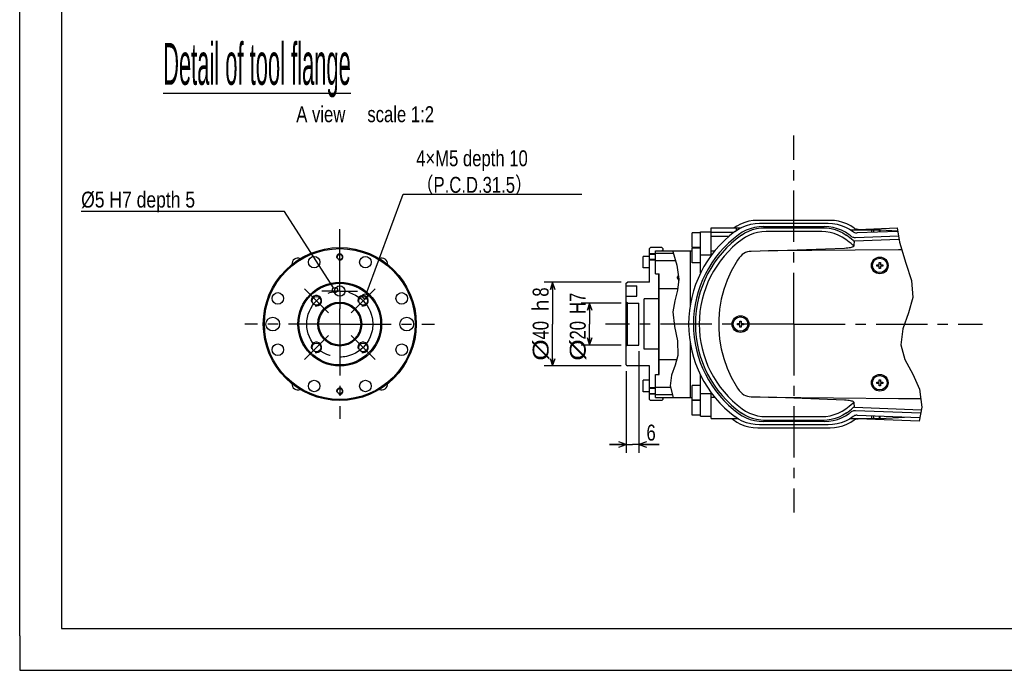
# Model space of a CAD drawing. Header units: millimetres. Extents: x 0 to 594, y 0 to 420.
# Tile 1 of 256: x 0 to 235, y 0 to 155. Entities that reach past the tile are written whole.
import ezdxf

# ---------------------------------------------------------------- set-up
doc = ezdxf.new("R2010")
doc.units = ezdxf.units.MM
doc.header["$LTSCALE"] = 32.67
doc.linetypes.add('CENTER', pattern=[0.6, 0.375, -0.075, 0.075, -0.075])
doc.layers.get('0').update_dxf_attribs({"linetype": 'CONTINUOUS'})
for name, color, linetype in [('DEFAULT_1', 7, 'CENTER'), ('DRA_ITEM', 7, 'CONTINUOUS'), ('DRIV_DIM', 7, 'CONTINUOUS')]:
    doc.layers.add(name, color=color, linetype=linetype)
doc.styles.get("Standard").update_dxf_attribs({"font": 'MS PGothic.ttf', "width": 0.8})
doc.dimstyles.new('DIMSTYLE_9', dxfattribs={"dimtxt": 3.8, "dimasz": 1.8, "dimexe": 0.18, "dimexo": 0.0625, "dimgap": 0.09, "dimtad": 1, "dimdec": 3, "dimlfac": 2, "dimdsep": 46, "dimtxsty": 'STANDARD', "dimblk": 'OPEN', "dimblk1": 'OPEN', "dimblk2": 'OPEN', "dimcen": 0.09, "dimadec": 0, "dimazin": 0, "dimtp": 0.001, "dimtm": 0.001, "dimtfac": 1, "dimtdec": 3, "dimtofl": 0, "dimtmove": 0, "dimatfit": 3, "dimldrblk": 'OPEN', "dimfxl": 1, "dimtolj": 1, "dimarcsym": 0})

# ---------------------------------------------------------------- blocks, each defined once
blk = doc.blocks.new('_OPEN')
at = {"color": 0, "linetype": 'ByBlock'}
for p, q in [((0, 0), (-1, 0.34)), ((-1, -0.34), (0, 0)), ((-1, 0), (0, 0))]:
    blk.add_line(p, q, dxfattribs=at)
blk = doc.blocks.new('*D22')
at = {"layer": 'DRIV_DIM', "color": 2, "linetype": 'Continuous'}
for p, q in [((147.78, 76.13), (147.78, 51.88)), ((144.78, 71.38), (144.78, 51.88)), ((144.78, 53.88), (140.78, 53.88)), ((140.78, 53.88), (146.28, 53.88)), ((152.64, 53.88), (146.28, 53.88)), ((147.78, 53.88), (152.64, 53.88))]:
    blk.add_line(p, q, dxfattribs=at)
at = {"layer": 'DRIV_DIM', "color": 2, "linetype": 'Continuous', "xscale": 1.8, "yscale": 1.8, "zscale": 1.8}
blk.add_blockref('_OPEN', (144.78, 53.88), dxfattribs=at)
at = {"layer": 'DRIV_DIM', "color": 2, "linetype": 'Continuous', "xscale": 1.8, "yscale": 1.8, "zscale": 1.8, "rotation": 180}
blk.add_blockref('_OPEN', (147.78, 53.88), dxfattribs=at)
at = {"layer": 'DRIV_DIM', "color": 2, "linetype": 'Continuous', "width": 0.8}
blk.add_text('6', height=3.8, dxfattribs=at).set_placement((149.6, 54.83))
blk = doc.blocks.new('*D23')
at = {"layer": 'DRIV_DIM', "color": 2, "linetype": 'Continuous'}
for p, q in [((143.53, 87.63), (134.04, 87.63)), ((136.04, 87.63), (136.04, 82.63)), ((136.04, 77.63), (136.04, 82.63)), ((143.53, 77.63), (134.04, 77.63))]:
    blk.add_line(p, q, dxfattribs=at)
at = {"layer": 'DRIV_DIM', "color": 2, "linetype": 'Continuous', "xscale": 1.8, "yscale": 1.8, "zscale": 1.8}
for p, rotation in [((136.04, 87.63), 90), ((136.04, 77.63), 270)]:
    blk.add_blockref('_OPEN', p, dxfattribs=dict(at, rotation=rotation))
at = {"layer": 'DRIV_DIM', "color": 2, "linetype": 'Continuous'}
for s, width, p in [('H7', 0.8, (135.09, 85.02)), ('20', 0.8, (135.09, 78.94)), ('%%c', 1.333333, (135.09, 73.87))]:
    blk.add_text(s, height=3.8, rotation=90, dxfattribs=dict(at, width=width)).set_placement(p)
blk = doc.blocks.new('*D24')
at = {"layer": 'DRIV_DIM', "color": 2, "linetype": 'Continuous'}
for p, q in [((143.53, 92.63), (125.19, 92.63)), ((127.19, 92.63), (127.19, 82.63)), ((127.19, 72.63), (127.19, 82.63)), ((143.53, 72.63), (125.19, 72.63))]:
    blk.add_line(p, q, dxfattribs=at)
at = {"layer": 'DRIV_DIM', "color": 2, "linetype": 'Continuous', "xscale": 1.8, "yscale": 1.8, "zscale": 1.8}
for p, rotation in [((127.19, 92.63), 90), ((127.19, 72.63), 270)]:
    blk.add_blockref('_OPEN', p, dxfattribs=dict(at, rotation=rotation))
at = {"layer": 'DRIV_DIM', "color": 2, "linetype": 'Continuous'}
for s, width, p in [('ｈ8', 0.8, (126.24, 85.02)), ('40', 0.8, (126.24, 78.94)), ('%%c', 1.333333, (126.24, 73.87))]:
    blk.add_text(s, height=3.8, rotation=90, dxfattribs=dict(at, width=width)).set_placement(p)

msp = doc.modelspace()

# ---------------------------------------------------------------- linework, layer by layer
at = {"color": 7, "linetype": 'Continuous'}
for p, q in [((0, 8.24228), (0, 409.35318)), ((10, 410), (10, 10)), ((193.41899, 107.37735), (176.14894, 107.37735)), ((176.60894, 106.67204), (192.95898, 106.67204)), ((177.54198, 105.87857), (192.02594, 105.87857)), ((160.53396, 100.87857), (160.53396, 104.37857)), ((162.53396, 104.37857), (160.53396, 104.37857)), ((162.53396, 94.84333), (162.53396, 104.62857)), ((162.53396, 104.62857), (165.03396, 104.62857)), ((165.03396, 98.95919), (165.03396, 105.62857)), ((165.03396, 105.62857), (172.16794, 105.62857)), ((172.03396, 105.62857), (172.03396, 105.5425)), ((177.84762, 105.62857), (191.7203, 105.62857)), ((198.25744, 105.12857), (205.2185, 105.12857)), ((209.74906, 103.61128), (199.487, 103.2181)), ((209.58574, 104.75496), (199.86369, 104.38247)), ((200.12753, 105.21894), (209.46837, 105.57683)), ((203.28396, 105.12857), (203.28396, 104.51351)), ((203.78396, 105.12857), (203.78396, 104.53267)), ((205.2185, 105.12857), (205.34934, 105.12515)), ((205.34934, 105.12515), (209.56442, 104.90424)), ((209.46837, 105.57683), (209.95638, 102.15949)), ((198.96325, 102.57353), (199.03668, 102.52273)), ((199.2028, 102.46585), (199.29076, 102.46115)), ((199.29076, 102.46115), (209.85504, 102.86912)), ((209.95638, 102.15949), (211.5032, 97.19729)), ((148.78396, 96.03565), (148.78396, 98.78565)), ((150.28396, 98.78565), (148.78396, 98.78565)), ((150.28396, 100.62856), (150.53397, 100.87857)), ((150.28396, 92.62857), (150.28396, 100.62856)), ((151.78396, 99.25357), (150.28396, 99.25357)), ((153.28395, 100.87857), (150.53397, 100.87857)), ((151.78396, 94.62857), (151.78396, 100.12857)), ((151.78396, 100.12857), (160.53396, 100.12857)), ((156.02549, 99.50357), (151.78396, 99.50357)), ((153.53396, 100.62856), (153.28395, 100.87857)), ((153.28397, 100.12857), (153.53396, 100.37857)), ((153.53396, 100.62856), (153.53396, 100.12857)), ((155.88993, 100.12857), (155.90595, 99.93356)), ((155.90595, 99.93356), (156.81809, 96.65262)), ((160.03396, 100.12857), (160.03396, 87.12922)), ((162.53396, 100.87857), (160.53396, 100.87857)), ((160.53396, 97.26161), (160.53396, 100.76161)), ((162.53396, 100.76161), (160.53396, 100.76161)), ((162.53396, 99.17397), (165.03396, 99.17397)), ((151.78396, 98.00357), (150.28396, 98.00357)), ((156.51201, 97.75357), (151.78396, 97.75357)), ((156.81809, 96.65262), (157.35871, 93.35628)), ((162.53396, 97.26161), (160.53396, 97.26161)), ((204.55896, 96.77357), (205.13896, 96.77357)), ((204.55896, 96.48357), (204.55896, 96.77357)), ((205.13896, 96.48357), (204.55896, 96.48357)), ((205.13896, 97.35357), (205.42896, 97.35357)), ((205.13896, 96.77357), (205.13896, 97.35357)), ((205.13896, 95.90357), (205.13896, 96.48357)), ((205.42896, 97.35357), (205.42896, 96.77357)), ((205.42896, 96.77357), (206.00896, 96.77357)), ((206.00896, 96.48357), (205.42896, 96.48357)), ((205.42896, 96.48357), (205.42896, 95.90357)), ((206.00896, 96.77357), (206.00896, 96.48357)), ((211.5032, 97.19729), (212.88041, 93.00074)), ((150.28396, 96.03565), (148.78396, 96.03565)), ((151.78396, 94.62857), (152.63396, 94.62857)), ((152.53396, 70.62857), (152.53396, 94.62857)), ((152.63396, 70.62857), (152.63396, 94.62857)), ((156.90842, 93.62857), (157.22707, 94.1589)), ((205.42896, 95.90357), (205.13896, 95.90357)), ((144.78396, 92.37858), (145.03396, 92.62857)), ((144.78396, 72.87857), (144.78396, 92.37858)), ((144.78396, 91.75357), (147.28396, 91.75357)), ((150.28396, 92.62857), (145.03396, 92.62857)), ((147.28396, 89.25357), (147.28396, 91.75357)), ((156.90842, 93.62857), (157.28396, 93.00357)), ((157.35871, 93.35628), (157.01835, 90.75848)), ((157.28396, 93.00357), (157.28396, 93.81205)), ((157.28396, 93.00357), (157.3125, 93.00357)), ((212.88041, 93.00074), (213.17467, 88.96452)), ((152.63396, 91.10357), (157.06356, 91.10357)), ((157.01835, 90.75848), (156.34833, 88.17625)), ((144.78396, 89.25357), (147.28396, 89.25357)), ((145.03394, 87.62857), (144.78396, 87.87855)), ((145.03394, 77.62857), (145.03394, 87.62857)), ((145.03394, 87.62857), (147.78396, 87.62857)), ((147.78396, 77.62857), (147.78396, 87.62857)), ((149.03396, 76.62857), (149.03396, 88.62857)), ((152.53396, 88.62857), (149.03396, 88.62857)), ((156.34833, 88.17625), (155.90868, 85.57884)), ((213.17467, 88.96452), (212.15951, 85.27368)), ((155.90868, 85.57884), (156.25275, 82.08648)), ((212.15951, 85.27368), (210.81564, 81.45338)), ((171.30896, 82.77357), (171.88896, 82.77357)), ((171.30896, 82.48357), (171.30896, 82.77357)), ((171.88896, 82.48357), (171.30896, 82.48357)), ((171.88896, 83.35357), (172.17896, 83.35357)), ((171.88896, 82.77357), (171.88896, 83.35357)), ((171.88896, 81.90357), (171.88896, 82.48357)), ((172.17896, 83.35357), (172.17896, 82.77357)), ((172.17896, 82.77357), (172.75896, 82.77357)), ((172.75896, 82.48357), (172.17896, 82.48357)), ((172.17896, 82.48357), (172.17896, 81.90357)), ((172.75896, 82.77357), (172.75896, 82.48357)), ((156.25275, 82.08648), (156.98217, 78.58976)), ((172.17896, 81.90357), (171.88896, 81.90357)), ((210.81564, 81.45338), (210.27821, 77.70052)), ((145.03394, 77.62857), (144.78396, 77.37859)), ((145.03394, 77.62857), (147.78396, 77.62857)), ((156.98217, 78.58976), (157.09507, 75.16498)), ((160.03396, 78.12792), (160.03396, 65.12857)), ((210.27821, 77.70052), (211.29716, 74.1725)), ((152.53396, 76.62857), (149.03396, 76.62857)), ((144.78396, 72.87857), (145.03396, 72.62857)), ((152.63396, 74.15357), (156.80618, 74.15357)), ((157.09507, 75.16498), (156.41602, 72.78765)), ((211.29716, 74.1725), (213.15589, 70.70043)), ((150.28396, 72.62857), (145.03396, 72.62857)), ((150.28396, 64.62858), (150.28396, 72.62857)), ((151.78396, 65.12857), (151.78396, 70.62857)), ((151.78396, 70.62857), (152.63396, 70.62857)), ((156.41602, 72.78765), (155.57875, 70.39966)), ((213.15589, 70.70043), (214.78381, 67.08018)), ((148.78396, 66.4715), (148.78396, 69.2215)), ((150.28396, 69.2215), (148.78396, 69.2215)), ((155.57875, 70.39966), (155.24957, 67.91483)), ((162.53396, 60.62857), (162.53396, 70.41382)), ((204.55896, 68.77357), (205.13896, 68.77357)), ((204.55896, 68.48357), (204.55896, 68.77357)), ((205.13896, 68.48357), (204.55896, 68.48357)), ((205.13896, 69.35357), (205.42896, 69.35357)), ((205.13896, 68.77357), (205.13896, 69.35357)), ((205.13896, 67.90357), (205.13896, 68.48357)), ((205.42896, 69.35357), (205.42896, 68.77357)), ((205.42896, 68.77357), (206.00896, 68.77357)), ((206.00896, 68.48357), (205.42896, 68.48357)), ((205.42896, 68.48357), (205.42896, 67.90357)), ((206.00896, 68.77357), (206.00896, 68.48357)), ((150.28396, 66.4715), (148.78396, 66.4715)), ((151.78396, 67.25357), (150.28396, 67.25357)), ((151.78396, 66.00357), (150.28396, 66.00357)), ((155.35649, 67.50357), (151.78396, 67.50357)), ((155.24957, 67.91483), (155.97396, 65.12857)), ((162.53396, 67.99553), (160.53396, 67.99553)), ((160.53396, 64.49553), (160.53396, 67.99553)), ((162.53396, 66.08318), (165.03396, 66.08318)), ((165.03396, 60.12857), (165.03396, 66.29795)), ((205.42896, 67.90357), (205.13896, 67.90357)), ((214.78381, 67.08018), (215.30581, 62.77518)), ((150.28396, 64.62858), (150.53397, 64.37857)), ((153.28395, 64.37857), (150.53397, 64.37857)), ((155.81147, 65.75357), (151.78396, 65.75357)), ((151.78396, 65.12857), (160.53396, 65.12857)), ((153.53396, 64.62858), (153.28395, 64.37857)), ((153.28397, 65.12857), (153.53396, 64.87858)), ((153.53396, 65.12857), (153.53396, 64.62858)), ((162.53396, 64.49553), (160.53396, 64.49553)), ((162.53396, 64.37857), (160.53396, 64.37857)), ((160.53396, 60.87857), (160.53396, 64.37857)), ((199.03668, 62.73442), (198.96325, 62.68361)), ((199.29076, 62.79599), (199.2028, 62.7913)), ((199.29076, 62.79599), (215.19185, 62.18193)), ((199.487, 62.03905), (215.04985, 61.44277)), ((215.30581, 62.77518), (214.67298, 59.48091)), ((162.53396, 60.87857), (160.53396, 60.87857)), ((162.53396, 60.62857), (165.03396, 60.62857)), ((165.03396, 60.12857), (171.31048, 60.12857)), ((192.02594, 59.37857), (177.54198, 59.37857)), ((191.7203, 59.62857), (177.84762, 59.62857)), ((198.25744, 60.12857), (205.2185, 60.12857)), ((199.86369, 60.87468), (214.83056, 60.30123)), ((214.67298, 59.48091), (200.12753, 60.03821)), ((203.28396, 60.74363), (203.28396, 60.12857)), ((203.78396, 60.72447), (203.78396, 60.12857)), ((205.2185, 60.12857), (205.34934, 60.132)), ((205.34934, 60.132), (211.21891, 60.43961)), ((176.14894, 57.87979), (193.41899, 57.87979)), ((192.95898, 58.5851), (176.60894, 58.5851)), ((10, 10), (584, 10)), ((12.37736, 0), (584.30102, 0))]:
    msp.add_line(p, q, dxfattribs=at)
at = {"color": 9, "linetype": 'Continuous'}
for p, q in [((165.03396, 104.53748), (170.47414, 104.53748)), ((165.03396, 103.60518), (169.33829, 103.60518)), ((171.03396, 105.62857), (171.03398, 104.94289)), ((191.42702, 104.7207), (178.14091, 104.7207)), ((205.2185, 104.58763), (205.2185, 105.12857)), ((205.34934, 104.59265), (205.34934, 105.12515)), ((165.03396, 100.14006), (165.93676, 100.14006)), ((165.03396, 99.36177), (165.32816, 99.36178)), ((178.68718, 100.07205), (196.8776, 100.77453)), ((165.32816, 65.89537), (165.03396, 65.89537)), ((165.93676, 65.11708), (165.03396, 65.11708)), ((196.8776, 64.48262), (178.68718, 65.18509)), ((178.1409, 60.53645), (191.42701, 60.53645)), ((205.2185, 60.12857), (205.2185, 60.66951)), ((205.34934, 60.132), (205.34934, 60.6645))]:
    msp.add_line(p, q, dxfattribs=at)
at = {"color": 2, "linetype": 'Continuous'}
for p, q in [((151.78396, 99.37857), (150.28396, 99.37857)), ((151.78396, 97.87857), (150.28396, 97.87857)), ((151.78396, 67.37857), (150.28396, 67.37857)), ((151.78396, 65.87857), (150.28396, 65.87857))]:
    msp.add_line(p, q, dxfattribs=at)
at = {"color": 4, "linetype": 'Continuous'}
for p, q in [((0, 8.24228), (0, 0)), ((0, 0), (12.37736, 0))]:
    msp.add_line(p, q, dxfattribs=at)
at = {"color": 7, "linetype": 'Continuous'}
for points in [[(176.14894, 107.37735), (175.09717, 107.32124), (174.05573, 107.15294), (173.0424, 106.87546), (172.06504, 106.49164), (171.13155, 106.00416), (170.56845, 105.62857)], [(170.67147, 104.69944), (171.54288, 105.28464), (172.47771, 105.7755), (173.46036, 106.16303), (174.48297, 106.44394), (175.53836, 106.61487), (176.60894, 106.67204)], [(177.54198, 105.87857), (176.45754, 105.82202), (175.39474, 105.65373), (174.37018, 105.37844), (173.38984, 105.00018), (172.46089, 104.52304), (171.59762, 103.95629)], [(197.97026, 103.95632), (197.10703, 104.52303), (196.17808, 105.00018), (195.19775, 105.37844), (194.17319, 105.65373), (193.11039, 105.82202), (192.02594, 105.87857)], [(192.95898, 106.67204), (194.02956, 106.61487), (195.08495, 106.44393), (196.10756, 106.16303), (197.09021, 105.7755), (198.02504, 105.28464), (198.89645, 104.69945)], [(199.20408, 105.49949), (198.34183, 106.05946), (197.42306, 106.5276), (196.46321, 106.89593), (195.46933, 107.16214), (194.44894, 107.32355), (193.41899, 107.37735)], [(172.26966, 103.85523), (173.10681, 104.38541), (173.99428, 104.82736), (174.91924, 105.1748), (175.87569, 105.42578), (176.85694, 105.57788), (177.84762, 105.62857)], [(191.7203, 105.62857), (192.71094, 105.57788), (193.69216, 105.42579), (194.64859, 105.17483), (195.57358, 104.82738), (196.4611, 104.38541), (197.29826, 103.85523)], [(199.487, 103.2181), (199.28514, 103.22441), (199.08593, 103.25885), (198.89454, 103.32047), (198.7126, 103.40877), (198.54497, 103.52145)], [(198.92684, 104.67654), (199.09434, 104.56718), (199.27572, 104.48148), (199.46612, 104.42173), (199.66378, 104.38844), (199.86369, 104.38247)], [(200.12753, 105.21894), (199.93132, 105.22445), (199.73687, 105.25612), (199.54923, 105.31314), (199.37015, 105.39495), (199.20408, 105.49949)], [(199.03668, 102.52273), (199.1173, 102.48656), (199.2028, 102.46585)], [(171.59764, 61.30084), (172.46089, 60.73411), (173.38984, 60.25696), (174.37017, 59.87871), (175.39473, 59.60341), (176.45754, 59.43512), (177.54198, 59.37857)], [(177.84762, 59.62857), (176.85698, 59.67927), (175.87576, 59.83135), (174.91933, 60.08232), (173.99434, 60.42976), (173.10682, 60.87173), (172.26966, 61.40192)], [(197.29826, 61.40192), (196.46127, 60.87183), (195.57398, 60.42993), (194.64924, 60.08252), (193.693, 59.83153), (192.71163, 59.67934), (191.7203, 59.62857)], [(192.02594, 59.37857), (193.11039, 59.43512), (194.17319, 59.60341), (195.19775, 59.87871), (196.17808, 60.25696), (197.10703, 60.73411), (197.97026, 61.30083)], [(198.54497, 61.73569), (198.71258, 61.84836), (198.89445, 61.93664), (199.08583, 61.99828), (199.28511, 62.03274), (199.487, 62.03905)], [(199.2028, 62.7913), (199.1173, 62.77059), (199.03668, 62.73442)], [(170.25786, 59.83573), (171.13155, 59.25299), (172.06504, 58.7655), (173.0424, 58.38169), (174.05573, 58.10421), (175.09717, 57.9359), (176.14894, 57.87979)], [(176.60894, 58.5851), (175.53836, 58.64228), (174.48297, 58.81321), (173.46036, 59.09411), (172.47771, 59.48165), (171.54288, 59.97251), (170.67147, 60.5577)], [(198.89645, 60.5577), (198.02504, 59.97251), (197.09021, 59.48165), (196.10756, 59.09411), (195.08495, 58.81321), (194.02956, 58.64228), (192.95898, 58.5851)], [(193.41899, 57.87979), (194.44894, 57.93359), (195.46933, 58.095), (196.46321, 58.36121), (197.42306, 58.72955), (198.34183, 59.19768), (199.20408, 59.75766)], [(199.86369, 60.87468), (199.66377, 60.8687), (199.46603, 60.8354), (199.27563, 60.77563), (199.09432, 60.68996), (198.92684, 60.58061)], [(199.20408, 59.75766), (199.37015, 59.8622), (199.54923, 59.94401), (199.73687, 60.00102), (199.93132, 60.03269), (200.12753, 60.03821)]]:
    msp.add_lwpolyline(points, dxfattribs=at)
at = {"color": 9, "linetype": 'Continuous'}
for points in [[(178.14091, 104.7207), (177.12146, 104.66414), (176.11467, 104.50171), (175.13079, 104.23507), (174.18017, 103.86697), (173.27284, 103.40134), (172.41807, 102.84293)], [(197.14986, 102.84292), (196.29503, 103.40136), (195.38767, 103.86701), (194.43703, 104.2351), (193.45316, 104.50173), (192.44641, 104.66414), (191.42702, 104.7207)], [(196.8776, 100.77453), (197.27366, 100.79604), (197.66298, 100.83101), (198.01, 100.8768), (198.30531, 100.93033), (198.5526, 100.9899), (198.75169, 101.05286), (198.90483, 101.11665), (199.01895, 101.18069), (199.09959, 101.24532), (199.15005, 101.31198), (199.16939, 101.38028)], [(199.16939, 101.38028), (199.04892, 101.39056), (198.93443, 101.42789), (198.83261, 101.4901)], [(199.16939, 101.38028), (199.19485, 101.75396), (199.23505, 102.1143), (199.29076, 102.46115)], [(174.60274, 99.96999), (174.14595, 99.93086), (173.699, 99.83511), (173.27017, 99.68433), (172.8578, 99.47682), (172.45856, 99.20529), (172.08377, 98.86876), (171.74637, 98.4705)], [(178.68718, 100.07205), (176.70853, 100.01772), (174.60274, 99.97)], [(210.51666, 100.36211), (209.77956, 100.35734), (178.68718, 100.07205)], [(170.9711, 97.3586), (169.81459, 95.28644), (168.83926, 93.11468), (168.05234, 90.86295), (167.45908, 88.5514), (167.06234, 86.19818), (166.8637, 83.82074), (166.86369, 81.43647), (167.06234, 79.05901), (167.45908, 76.70578), (168.05234, 74.39422), (168.83925, 72.14247), (169.81459, 69.97071), (170.9711, 67.89855)], [(171.74637, 98.4705), (171.34736, 97.91063), (170.9711, 97.3586)], [(170.9711, 67.89855), (171.34732, 67.34658), (171.74637, 66.78664)], [(171.74637, 66.78664), (172.08416, 66.38799), (172.45893, 66.05157), (172.85793, 65.78026), (173.27039, 65.57272), (173.69909, 65.42202), (174.14575, 65.32631), (174.60274, 65.28715)], [(174.60274, 65.28715), (176.70959, 65.2394), (178.68718, 65.18509)], [(178.68718, 65.18509), (209.78856, 64.89974), (215.05233, 64.8657)], [(199.16939, 63.87687), (199.15, 63.94526), (199.09916, 64.01226), (199.0181, 64.07702), (198.90327, 64.14125), (198.74916, 64.20521), (198.54887, 64.26828), (198.30016, 64.32789), (198.00313, 64.38141), (197.65395, 64.42713), (197.26497, 64.46172), (196.8776, 64.48262)], [(199.16939, 63.87687), (199.04892, 63.86659), (198.93443, 63.82926), (198.83261, 63.76705)], [(199.29076, 62.79599), (199.23505, 63.14285), (199.19485, 63.50319), (199.16939, 63.87687)], [(172.41806, 62.41422), (173.27289, 61.85578), (174.18025, 61.39013), (175.13089, 61.02205), (176.11476, 60.75541), (177.12151, 60.593), (178.1409, 60.53645)], [(191.42701, 60.53645), (192.44646, 60.59301), (193.45325, 60.75543), (194.43714, 61.02208), (195.38775, 61.39017), (196.29508, 61.85581), (197.14985, 62.41422)]]:
    msp.add_lwpolyline(points, dxfattribs=at)
at = {"color": 7, "linetype": 'Continuous'}
for centre, radius in [((76.39467, 82.62857), 18.25), ((76.39467, 82.62857), 18), ((70.27174, 97.41065), 1.375), ((76.39467, 98.62857), 0.625), ((82.51761, 97.41065), 1.375), ((205.28396, 96.62857), 2), ((205.28396, 96.62857), 1.725), ((76.39467, 82.62857), 10), ((76.39467, 82.62857), 9.75), ((76.39467, 90.50357), 1.25), ((61.6126, 88.75151), 1.375), ((91.17675, 88.75151), 1.375), ((70.82621, 88.19704), 1.05), ((76.39467, 82.62857), 5.24999), ((76.39467, 82.62857), 5), ((81.96314, 88.19704), 1.05), ((172.03396, 82.62857), 2), ((60.39467, 82.62857), 1.625), ((92.39467, 82.62857), 1.625), ((172.03396, 82.62857), 1.725), ((61.6126, 76.50564), 1.375), ((70.82621, 77.06011), 1.05), ((81.96314, 77.06011), 1.05), ((91.17675, 76.50564), 1.375), ((205.28396, 68.62857), 2), ((70.27174, 67.8465), 1.375), ((82.51761, 67.8465), 1.375), ((205.28396, 68.62857), 1.725), ((76.39467, 66.62857), 0.625)]:
    msp.add_circle(centre, radius, dxfattribs=at)
for centre, radius, start, end in [((187.28396, 82.62857), 27.62423, 126.9683641, 233.0316517), ((187.28396, 82.62857), 26.47513, 126.334139, 233.6659014), ((187.28396, 82.62857), 26, 125.2730006, 234.7269994), ((177.95658, 95.62857), 10, 124.6532631, 125.6590877), ((177.95658, 95.62857), 10, 90, 90.6256128), ((191.61134, 95.62857), 10, 89.3743872, 90), ((191.61134, 95.62857), 10, 54.3409123, 55.3467369), ((182.28396, 82.62857), 26, 50.095413, 54.7269994), ((182.28396, 82.62857), 26.47513, 52.1062389, 53.6659712), ((182.28396, 82.62857), 27.62423, 52.9527101, 53.0316517), ((66.35709, 96.96373), 1.375, 65.0791869, 184.8823654), ((86.43226, 96.96373), 1.375, 355.3366043, 114.74432), ((66.35709, 68.29341), 1.375, 175.3366043, 294.74432), ((86.43226, 68.29341), 1.375, 245.0791869, 4.8823654), ((177.95658, 69.62857), 10, 234.3409123, 235.3467369), ((191.61134, 69.62857), 10, 304.6532631, 305.6590877), ((182.28396, 82.62857), 26, 305.2730006, 309.904587), ((182.28396, 82.62857), 26.47513, 306.334029, 307.8937611), ((187.28396, 82.62857), 28.44999, 232.3050817, 233.2405232), ((177.95658, 69.62857), 10, 269.3743872, 270), ((191.61134, 69.62857), 10, 270, 270.6256128), ((182.28396, 82.62857), 27.62423, 306.9683486, 307.0472899)]:
    msp.add_arc(centre, radius, start, end, dxfattribs=at)
at = {"color": 9, "linetype": 'Continuous'}
for centre, start, end in [((187.28396, 82.62857), 126.3312274, 233.6687521), ((182.28396, 82.62857), 48.7370703, 53.6687521), ((182.28396, 82.62857), 306.3312274, 311.2629298)]:
    msp.add_arc(centre, 25.09213, start, end, dxfattribs=at)
at = {"color": 2, "linetype": 'Continuous'}
for centre, radius in [((76.39467, 98.62857), 0.75), ((70.82621, 88.19704), 1.25), ((81.96314, 88.19704), 1.25), ((70.82621, 77.06011), 1.25), ((81.96314, 77.06011), 1.25), ((76.39467, 66.62857), 0.75)]:
    msp.add_arc(centre, radius, 255, 195, dxfattribs=at)
at = {"layer": 'DEFAULT_1', "color": 7, "linetype": 'CENTER'}
for p, q in [((184.78396, 82.62857), (184.78396, 127.61943)), ((76.39467, 94.75357), (76.39467, 105.26515)), ((76.39467, 90.50357), (76.39467, 94.75357)), ((70.82621, 88.19704), (67.96243, 91.06082)), ((76.39467, 90.50357), (72.14467, 90.50357)), ((76.39467, 90.50357), (76.39467, 86.25357)), ((76.39467, 90.50357), (80.64467, 90.50357)), ((81.96314, 88.19704), (84.82692, 91.06082)), ((70.82621, 88.19704), (73.68999, 85.33326)), ((81.96314, 88.19704), (79.09936, 85.33326)), ((76.39467, 82.62857), (76.39467, 86.25357)), ((76.39467, 82.62857), (53.75809, 82.62857)), ((76.39467, 82.62857), (76.39467, 59.99199)), ((76.39467, 82.62857), (99.03126, 82.62857)), ((184.78396, 82.62857), (139.79311, 82.62857)), ((184.78396, 82.62857), (229.77482, 82.62857)), ((184.78396, 82.62857), (184.78396, 37.63772)), ((70.82621, 77.06011), (73.68999, 79.92389)), ((81.96314, 77.06011), (79.09936, 79.92389)), ((70.82621, 77.06011), (67.96243, 74.19632)), ((81.96314, 77.06011), (84.82692, 74.19632))]:
    msp.add_line(p, q, dxfattribs=at)
msp.add_circle((76.39467, 82.62857), 7.875, dxfattribs=at)
at = {"layer": 'DRA_ITEM', "color": 2, "linetype": 'Continuous'}
for p, q in [((82.65706, 89.80258), (91.54351, 113.64004)), ((91.54351, 113.64004), (94.63306, 113.64004)), ((94.63306, 113.64004), (134.15306, 113.64004)), ((56.21683, 109.48019), (14.67016, 109.48019)), ((63.21683, 109.48019), (56.21683, 109.48019)), ((74.91722, 91.2479), (63.21683, 109.48019))]:
    msp.add_line(p, q, dxfattribs=at)
for centre in [(75.24972, 90.72978), (82.44202, 89.22573)]:
    msp.add_circle(centre, 0.61564, dxfattribs=at)

# ---------------------------------------------------------------- texts
for s, height, width, p in [('%%uDetail of tool flange', 10, 0.4, (34.23689, 139.72714)), ('A view\u3000 scale 1:2', 3.8, 0.8, (66.01154, 130.81375)), ('%%c5 H7 depth 5', 3.8, 0.841026, (14.67016, 110.43019))]:
    msp.add_text(s, height=height, dxfattribs=dict(at, width=width)).set_placement(p)
at = {"layer": 'DRA_ITEM', "color": 2, "linetype": 'Continuous', "insert": (94.63306, 124.09004), "char_height": 3.8, "width": 39.52, "attachment_point": 1}
msp.add_mtext('4×M5 depth 10\\P（P.C.D.31.5）', dxfattribs=at)

# ---------------------------------------------------------------- dimensions: what is measured, and where the dimension line sits
at = {"layer": 'DRIV_DIM', "color": 2, "linetype": 'Continuous'}
for base, p1, p2, text, picture, middle in [((127.18617, 72.62857), (143.53396, 92.62857), (143.53396, 72.62857), '%%c<>｣?', '*D24', (124.33617, 82.48218)), ((136.04454, 77.62857), (143.53394, 87.62857), (143.53394, 77.62857), '%%c<>H7', '*D23', (133.19454, 82.48218))]:
    dim = msp.add_linear_dim(base=base, p1=p1, p2=p2, angle=270, text=text, dimstyle='DIMSTYLE_9', dxfattribs=at)
    dim.commit()
    dim.dimension.update_dxf_attribs({"geometry": picture, "text_midpoint": middle, "dimtype": 160})
dim = msp.add_linear_dim(base=(147.78396, 53.8823), p1=(144.78396, 71.37857), p2=(147.78396, 76.12857), dimstyle='DIMSTYLE_9', dxfattribs=at)
dim.commit()
dim.dimension.update_dxf_attribs({"geometry": '*D22', "text_midpoint": (151.11574, 56.7323), "dimtype": 160})

doc.saveas('drawing.dxf')
